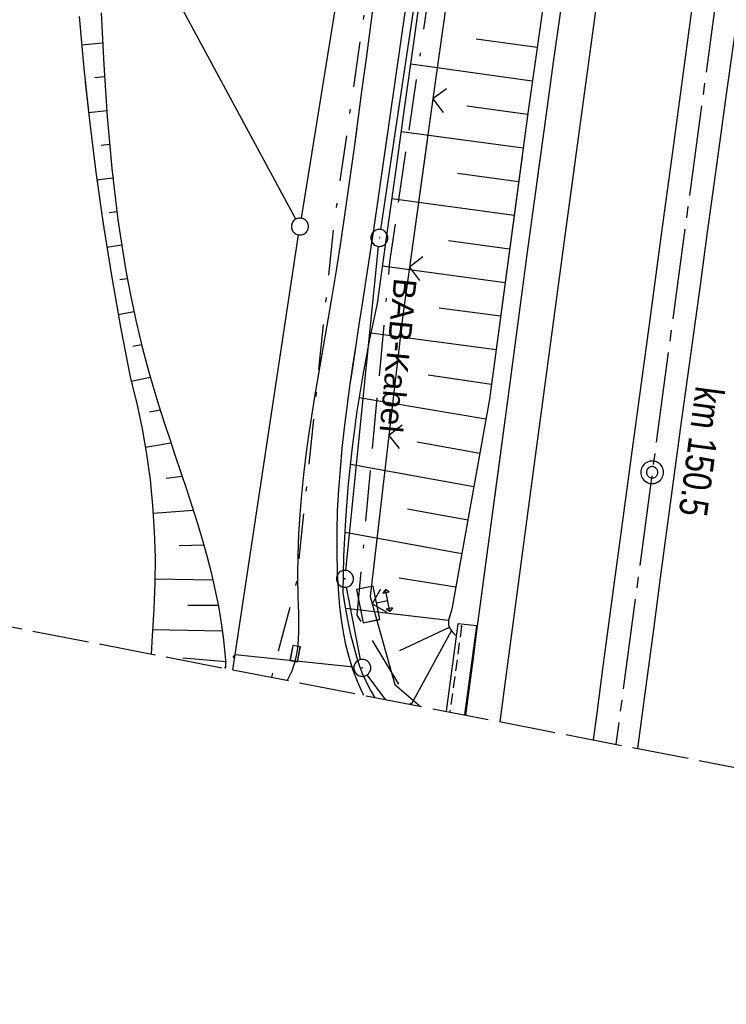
# Model space of a CAD drawing. Extents: x 511826 to 512284, y 474581 to 475544.
# Tile 2 of 29: x 511937 to 511999, y 474581 to 474668. Entities that reach past the tile are written whole.
import ezdxf
from ezdxf.enums import TextEntityAlignment as Align

# ---------------------------------------------------------------- set-up
doc = ezdxf.new("R2010")
doc.units = 0
doc.header["$LTSCALE"] = 10
doc.header["$MEASUREMENT"] = 0
for name, pattern in [('ACAD_ISO16W100', [73, 15, -6.5, 15, -6.5, 15, -7, 1, -7]), ('ACHSE', [5.5, 4, -0.5, 0.5, -0.5]), ('LT00', [0]), ('LT08', [0.42, 0.2, -0.1, 0.02, -0.1]), ('LT14', [0.6, 0.5, -0.1]), ('LT17', [0.15, 0.1, -0.05]), ('PUNKTX2_STR', [0.6, 0.1, -0.5])]:
    doc.linetypes.add(name, pattern=pattern)
doc.layers.get('0').update_dxf_attribs({"linetype": 'LT00'})
for name, color, linetype in [('-AX-020', 250, 'ACHSE'), ('-ST-20-1', 250, 'LT00'), ('-ST-20-5', 250, 'LT00'), ('BAB-KABEL', 220, 'ACAD_ISO16W100'), ('BAB-KABEL_TEXT', 221, 'Continuous'), ('DFK_AB_L', 21, 'LT00'), ('DFK_AB_P', 7, 'LT00'), ('DFK_GZPKT', 250, 'LT00'), ('DFK_KATASTER', 250, 'LT00'), ('DFK_NUTZUNGSGRENZE', 70, 'PUNKTX2_STR'), ('STROM_UNTER', 80, 'LT08'), ('V90_AFBR_BAB', 250, 'LT00'), ('V90_BOESCH', 250, 'LT00'), ('V90_BOSCHUNG', 250, 'LT00'), ('V90_BR_KAPPE', 30, 'LT00'), ('V90_BR_WID', 30, 'LT17'), ('V90_LD_MARK', 250, 'LT00'), ('V90_SINKK', 182, 'LT00'), ('V90_STROM', 80, 'LT00'), ('V90_ZAUN', 40, 'LT00'), ('V91_AFBR_BAB', 250, 'LT00'), ('V91_BOESCH', 250, 'LT00'), ('V91_BOSCHUNG', 250, 'LT00'), ('V91_BR_KAPPE', 30, 'LT00'), ('V91_BR_WID', 30, 'LT17'), ('V91_LD_MARK', 2, 'LT00'), ('V91_SINKK', 182, 'LT00'), ('V91_STROM', 80, 'LT00'), ('V91_ZAUN', 40, 'LT00')]:
    doc.layers.add(name, color=color, linetype=linetype)
doc.layers.add('-BLATT_90-RAND', color=7, linetype='LT14', plot=False)
doc.styles.add('Arial Fett', font='txt', dxfattribs={"width": 0.8})
doc.styles.add('Beschrift', font='ARIAL.TTF')

# ---------------------------------------------------------------- blocks, each defined once
blk = doc.blocks.new('SYMB7010')
at = {"color": 0, "linetype": 'ByBlock'}
for points in [[(-0.031408, 0.499213), (-0.093728, 0.49134), (-0.15457, 0.475719), (-0.212975, 0.452595), (-0.268021, 0.422333), (-0.31884, 0.385411), (-0.36463, 0.342411), (-0.40467, 0.29401), (-0.438329, 0.240973), (-0.465074, 0.184136), (-0.484486, 0.124395), (-0.496256, 0.062692), (-0.5002, 0)], [(-0.5002, 0), (-0.496256, -0.062692), (-0.484486, -0.124395), (-0.465075, -0.184136), (-0.438329, -0.240973), (-0.404671, -0.29401), (-0.36463, -0.342411), (-0.31884, -0.385411), (-0.268021, -0.422333), (-0.212975, -0.452595), (-0.154571, -0.475719), (-0.093728, -0.49134), (-0.031408, -0.499213), (0.031408, -0.499213)], [(0.5002, 0), (0.496256, 0.062692), (0.484485, 0.124395), (0.465074, 0.184136), (0.438329, 0.240973), (0.40467, 0.29401), (0.36463, 0.342411), (0.31884, 0.385411), (0.268021, 0.422333), (0.212975, 0.452595), (0.15457, 0.475719), (0.093728, 0.49134), (0.031408, 0.499213), (-0.031408, 0.499213)], [(0.031408, -0.499213), (0.093728, -0.491341), (0.15457, -0.475719), (0.212975, -0.452595), (0.268021, -0.422333), (0.31884, -0.385411), (0.36463, -0.342411), (0.404671, -0.294011), (0.438329, -0.240974), (0.465075, -0.184136), (0.484486, -0.124395), (0.496256, -0.062692), (0.500201, 0)]]:
    blk.add_lwpolyline(points, dxfattribs=at)
blk = doc.blocks.new('SYMB0003')
at = {"color": 0, "linetype": 'ByBlock'}
for p, q in [((-0.015712, 0), (0.010166, 0.012015)), ((0, -0.021257), (-0.015712, 0)), ((0.010166, 0.012015), (0, -0.021257))]:
    blk.add_line(p, q, dxfattribs=at)
for points in [[(-0.031395, 0.499013), (-0.093691, 0.491144), (-0.154509, 0.475528), (-0.21289, 0.452414), (-0.267913, 0.422164), (-0.318712, 0.385257), (-0.364484, 0.342274), (-0.404509, 0.293893), (-0.438154, 0.240877), (-0.464888, 0.184062), (-0.484292, 0.124345), (-0.496058, 0.062667), (-0.5, 0)], [(-0.5, 0), (-0.496058, -0.062667), (-0.484292, -0.124345), (-0.464888, -0.184062), (-0.438154, -0.240877), (-0.404509, -0.293893), (-0.364485, -0.342274), (-0.318712, -0.385257), (-0.267914, -0.422164), (-0.21289, -0.452414), (-0.154509, -0.475529), (-0.093691, -0.491144), (-0.031395, -0.499014), (0.031395, -0.499014)], [(0.5, 0), (0.496057, 0.062667), (0.484292, 0.124345), (0.464888, 0.184062), (0.438153, 0.240877), (0.404509, 0.293893), (0.364484, 0.342274), (0.318712, 0.385257), (0.267913, 0.422164), (0.21289, 0.452414), (0.154509, 0.475528), (0.093691, 0.491144), (0.031395, 0.499013), (-0.031395, 0.499013)], [(0.031395, -0.499014), (0.093691, -0.491144), (0.154509, -0.475529), (0.21289, -0.452414), (0.267914, -0.422164), (0.318712, -0.385257), (0.364485, -0.342274), (0.404509, -0.293893), (0.438154, -0.240877), (0.464889, -0.184062), (0.484292, -0.124345), (0.496058, -0.062667), (0.5, 0)]]:
    blk.add_lwpolyline(points, dxfattribs=at)
blk = doc.blocks.new('SYMB0002')
at = {"color": 0, "linetype": 'ByBlock'}
for points in [[(-0.031395, 0.499013), (-0.093691, 0.491144), (-0.154509, 0.475528), (-0.21289, 0.452414), (-0.267913, 0.422164), (-0.318712, 0.385257), (-0.364484, 0.342274), (-0.404509, 0.293893), (-0.438154, 0.240877), (-0.464888, 0.184062), (-0.484292, 0.124345), (-0.496058, 0.062667), (-0.5, 0)], [(0.5, 0), (0.496057, 0.062667), (0.484292, 0.124345), (0.464888, 0.184062), (0.438153, 0.240877), (0.404509, 0.293893), (0.364484, 0.342274), (0.318712, 0.385257), (0.267913, 0.422164), (0.21289, 0.452414), (0.154509, 0.475528), (0.093691, 0.491144), (0.031395, 0.499013), (-0.031395, 0.499013)], [(-0.5, 0), (-0.496058, -0.062667), (-0.484292, -0.124345), (-0.464888, -0.184062), (-0.438154, -0.240877), (-0.404509, -0.293893), (-0.364485, -0.342274), (-0.318712, -0.385257), (-0.267914, -0.422164), (-0.21289, -0.452414), (-0.154509, -0.475529), (-0.093691, -0.491144), (-0.031395, -0.499014), (0.031395, -0.499014)], [(0.031395, -0.499014), (0.093691, -0.491144), (0.154509, -0.475529), (0.21289, -0.452414), (0.267914, -0.422164), (0.318712, -0.385257), (0.364485, -0.342274), (0.404509, -0.293893), (0.438154, -0.240877), (0.464889, -0.184062), (0.484292, -0.124345), (0.496058, -0.062667), (0.5, 0)]]:
    blk.add_lwpolyline(points, dxfattribs=at)
blk = doc.blocks.new('SYMB0652')
at = {"color": 0, "linetype": 'ByBlock'}
blk.add_lwpolyline([(-0.15, -0.075), (0.15, -0.075), (0.15, 0.075), (-0.15, 0.075), (-0.15, -0.075)], dxfattribs=at)
blk = doc.blocks.new('SYMB0011')
at = {"color": 0, "linetype": 'ByBlock'}
for p, q in [((0.5, 0), (-0.5, 0)), ((0, 0.5), (0, -0.5))]:
    blk.add_line(p, q, dxfattribs=at)
blk = doc.blocks.new('SYMB0702')
at = {"color": 0, "linetype": 'ByBlock'}
for p, q in [((0.1, 0.175), (-0.1, 0.175)), ((0, 0.075), (0, 0.175)), ((0.071716, 0.203284), (0.071716, 0.146716))]:
    blk.add_line(p, q, dxfattribs=at)
for points in [[(-0.071716, 0.203284), (-0.1, 0.175), (-0.071716, 0.146716), (-0.071716, 0.203284)], [(0.071716, 0.203284), (0.1, 0.175), (0.071716, 0.146716)], [(0.15, 0.075), (-0.15, 0.075), (-0.15, -0.075), (0.15, -0.075), (0.15, 0.075)]]:
    blk.add_lwpolyline(points, dxfattribs=at)
blk = doc.blocks.new('SYMB0024')
at = {"color": 0, "linetype": 'ByBlock'}
for p, q in [((-0.5, 0.5), (0, 0)), ((0, 0), (0.5, 0.5))]:
    blk.add_line(p, q, dxfattribs=at)

msp = doc.modelspace()

# ---------------------------------------------------------------- linework, layer by layer
at = {"layer": '-AX-020', "ltscale": 0.2, "flags": 128}
msp.add_lwpolyline([(512165.72, 475511.829), (512160.618, 475493.788), (512155.257, 475474.55), (512149.971, 475455.29), (512148.09, 475448.361), (512142.908, 475429.074), (512137.804, 475409.765), (512132.778, 475390.436), (512127.829, 475371.088), (512122.957, 475351.719), (512118.163, 475332.332), (512113.447, 475312.925), (512108.808, 475293.499), (512104.247, 475274.055), (512099.765, 475254.593), (512095.36, 475235.113), (512091.033, 475215.616), (512086.785, 475196.101), (512082.614, 475176.57), (512078.522, 475157.022), (512074.508, 475137.458), (512070.573, 475117.878), (512066.716, 475098.282), (512063.238, 475080.246), (512059.532, 475060.621), (512055.901, 475040.983), (512052.344, 475021.33), (512048.857, 475001.665), (512045.438, 474981.988), (512042.084, 474962.3), (512038.794, 474942.602), (512035.562, 474922.893), (512032.388, 474903.175), (512029.269, 474883.449), (512026.201, 474863.714), (512023.183, 474843.972), (512020.21, 474824.222), (512017.282, 474804.467), (512014.394, 474784.705), (512011.544, 474764.937), (512008.73, 474745.165), (512005.949, 474725.388), (512003.198, 474705.607), (512000.474, 474685.821), (511997.775, 474666.033), (511995.098, 474646.242), (511992.439, 474626.448), (511989.798, 474606.651), (511989.417, 474603.785)], dxfattribs=at)
at = {"layer": '-BLATT_90-RAND'}
msp.add_lwpolyline([(512002.377, 475543.56), (511825.982, 474635.535), (512107.715, 474580.805), (512284.11, 475488.83), (512002.377, 475543.56)], dxfattribs=at)
at = {"layer": 'BAB-KABEL', "ltscale": 0.03, "flags": 128}
msp.add_lwpolyline([(512145.66, 475515.725), (512137.725, 475496.074), (512130.625, 475467.918), (512119.035, 475418.91), (512105.583, 475370.555), (512100.73, 475351.099), (512084.182, 475320.513), (512082.618, 475318.668), (512071.987, 475296.243), (512062.064, 475264.372), (512059.316, 475232.902), (512061.872, 475193.176), (512054.818, 475143.1), (512045.689, 475099.989), (512036.29, 475050.898), (512027.273, 475001.725), (512018.223, 474952.549), (512008.899, 474903.418), (512000.14, 474854.229), (511992.355, 474804.855), (511985.273, 474755.369), (511977.385, 474700.851), (511969.41, 474646.425), (511966.53, 474615.204), (511971.28, 474607.309)], dxfattribs=at)
at = {"layer": 'DFK_AB_L'}
for p, q in [((511995.5, 474830.038), (511968.621, 474649.282)), ((511965.545, 474619.156), (511968.435, 474647.794)), ((511966.857, 474611.276), (511965.613, 474617.674)), ((511969.05, 474607.742), (511967.443, 474609.935))]:
    msp.add_line(p, q, dxfattribs=at)
at = {"layer": 'DFK_KATASTER'}
for p, q in [((511990.621, 474830.8), (511961.609, 474650.291)), ((511961.134, 474650.21), (511949.917, 474670.98)), ((511955.77, 474611.72), (511961.378, 474648.808)), ((511955.565, 474610.362), (511955.77, 474611.72)), ((511955.77, 474611.72), (511966.254, 474610.618))]:
    msp.add_line(p, q, dxfattribs=at)
at = {"layer": 'DFK_NUTZUNGSGRENZE', "ltscale": 0.2}
msp.add_line((511954.861, 474610.499), (511955.77, 474611.72), dxfattribs=at)
at = {"layer": 'STROM_UNTER', "ltscale": 2, "flags": 128}
msp.add_lwpolyline([(512106.832, 475395.449), (512100.577, 475370.649), (512096.589, 475359.469), (512083.838, 475334.326), (512065.066, 475297.358), (512056.809, 475270.549), (512053.261, 475243.943), (512053.983, 475218.368), (512054.849, 475186.752), (512052.455, 475168.777), (512050.173, 475152.953), (512034.954, 475075.22), (512023.847, 475014.474), (512009.039, 474933.576), (511995.081, 474858.819), (511990.716, 474830.746), (511982.93, 474777.15), (511977.714, 474741.754), (511964.506, 474649.994), (511961.195, 474618.195), (511958.966, 474609.715), (511958.962, 474609.702)], dxfattribs=at)
at = {"layer": 'V90_AFBR_BAB'}
for points in [[(511996.447, 474671.262), (511995.796, 474666.444), (511995.147, 474661.625), (511994.498, 474656.807), (511993.423, 474648.841), (511992.346, 474640.875), (511991.265, 474632.909), (511990.762, 474629.207), (511990.259, 474625.506), (511989.757, 474621.804), (511989.258, 474618.102), (511988.762, 474614.399), (511988.24, 474610.468), (511987.722, 474606.536), (511987.411, 474604.175)], [(511991.363, 474603.407), (511991.952, 474607.837), (511992.762, 474613.923), (511993.373, 474618.51), (511993.985, 474623.097), (511994.601, 474627.684), (511995.221, 474632.27), (511995.772, 474636.304), (511996.326, 474640.338), (511996.883, 474644.372), (511997.441, 474648.406), (511997.998, 474652.439), (511998.554, 474656.473), (511999.208, 474661.247), (511999.86, 474666.022), (512000.509, 474670.796)], [(511968.049, 474669.795), (511967.69, 474667.1), (511967.333, 474664.403), (511966.976, 474661.708), (511966.617, 474659.016), (511966.252, 474656.328), (511965.878, 474653.646), (511965.494, 474650.973), (511965.097, 474648.309), (511964.683, 474645.657), (511964.25, 474643.018), (511963.959, 474641.312), (511963.663, 474639.61), (511963.367, 474637.91), (511963.074, 474636.21), (511962.788, 474634.507), (511962.516, 474632.799), (511962.259, 474631.084), (511962.023, 474629.36), (511961.812, 474627.624), (511961.63, 474625.874), (511961.481, 474624.108), (511961.37, 474622.323), (511961.3, 474620.518), (511961.277, 474618.69), (511961.304, 474616.837), (511961.329, 474616.069), (511961.354, 474615.301), (511961.37, 474614.536), (511961.368, 474613.778), (511961.338, 474613.032), (511961.272, 474612.3), (511961.161, 474611.587), (511960.995, 474610.897), (511960.765, 474610.235), (511960.463, 474609.602), (511960.353, 474609.432)], [(511967.131, 474608.115), (511967.043, 474608.279), (511966.565, 474609.325), (511966.162, 474610.393), (511965.829, 474611.481), (511965.556, 474612.584), (511965.337, 474613.7), (511965.165, 474614.825), (511965.032, 474615.956), (511964.931, 474617.09), (511964.82, 474618.927), (511964.769, 474620.763), (511964.772, 474622.598), (511964.825, 474624.432), (511964.923, 474626.264), (511965.062, 474628.095), (511965.235, 474629.925), (511965.438, 474631.754), (511965.667, 474633.581), (511965.916, 474635.408), (511966.182, 474637.233), (511966.457, 474639.057), (511966.739, 474640.88), (511967.022, 474642.702), (511967.523, 474645.982), (511968.014, 474649.258), (511968.497, 474652.533), (511968.972, 474655.805), (511969.443, 474659.075), (511969.911, 474662.345), (511970.377, 474665.613), (511970.844, 474668.882)], [(511977.188, 474614.23), (511978.096, 474621.026), (511979.004, 474627.821), (511979.914, 474634.617), (511980.75, 474640.839), (511981.589, 474647.061), (511982.433, 474653.283), (511983.283, 474659.503), (511983.91, 474664.061), (511984.54, 474668.618)], [(511976.16, 474606.361), (511976.394, 474608.137), (511976.792, 474611.183), (511977.188, 474614.23)]]:
    msp.add_lwpolyline(points, dxfattribs=at)
at = {"layer": 'V90_BOESCH'}
for points in [[(512016.842, 474901.166), (512012.994, 474876.185), (512009.198, 474852.479), (512005.788, 474829.472), (512002.098, 474804.268), (511994.711, 474753.416), (511991.478, 474730.547), (511988.197, 474707.149), (511984.95, 474682.959), (511981.659, 474659.774), (511978.247, 474634.28), (511974.911, 474615.729), (511974.84, 474615.442), (511974.749, 474615.153), (511974.664, 474614.865), (511974.614, 474614.585), (511974.625, 474614.318), (511974.71, 474614.081), (511974.853, 474613.856), (511975.037, 474613.639), (511975.24, 474613.426)], [(511968.132, 474607.92), (511968.103, 474607.96), (511967.715, 474608.594), (511967.371, 474609.263), (511967.065, 474609.958), (511966.795, 474610.67), (511966.555, 474611.39), (511966.272, 474612.362), (511966.03, 474613.333), (511965.82, 474614.301), (511965.634, 474615.268), (511965.464, 474616.235), (511965.303, 474617.201), (511965.381, 474620.42), (511965.546, 474623.636), (511965.797, 474626.846), (511966.135, 474630.049), (511966.558, 474633.241), (511967.066, 474636.421), (511967.66, 474639.586), (511968.339, 474642.734), (511969.15, 474648.55), (511969.96, 474654.367), (511970.769, 474660.183), (511971.574, 474666.001), (511972.377, 474671.818)], [(511941.968, 474668.121), (511942.383, 474663.52), (511942.876, 474658.928), (511943.448, 474654.344), (511944.098, 474649.771), (511944.827, 474645.21), (511945.634, 474640.662), (511946.518, 474636.129), (511947.068, 474633.911), (511947.539, 474631.675), (511947.93, 474629.424), (511948.24, 474627.16), (511948.469, 474624.886), (511948.617, 474622.606), (511948.684, 474620.322), (511948.669, 474618.037), (511948.572, 474615.754), (511948.428, 474613.341), (511948.335, 474611.766)], [(511943.929, 474668.428), (511944.039, 474666.13), (511944.162, 474663.835), (511944.302, 474661.543), (511944.464, 474659.254), (511944.652, 474656.969), (511944.869, 474654.688), (511945.119, 474652.413), (511945.407, 474650.142), (511945.736, 474647.878), (511946.11, 474645.62), (511946.533, 474643.37), (511947.009, 474641.126), (511947.542, 474638.891), (511948.136, 474636.664), (511948.568, 474635.181), (511949.022, 474633.702), (511949.495, 474632.226), (511949.98, 474630.752), (511950.472, 474629.279), (511950.965, 474627.808), (511951.453, 474626.337), (511951.932, 474624.866), (511952.395, 474623.394), (511952.838, 474621.921), (511953.253, 474620.446), (511953.637, 474618.969), (511953.983, 474617.489), (511954.286, 474616.005), (511954.54, 474614.517), (511954.74, 474613.023), (511954.88, 474611.525), (511954.902, 474611.172), (511954.906, 474610.816), (511954.885, 474610.494)]]:
    msp.add_lwpolyline(points, dxfattribs=at)
at = {"layer": 'V90_BOSCHUNG'}
for p, q in [((511982.451, 474665.354), (511977.073, 474666.115)), ((511942.185, 474665.616), (511944.056, 474665.789)), ((511982.031, 474662.396), (511971.282, 474663.891)), ((511943.348, 474662.711), (511944.223, 474662.797)), ((511981.614, 474659.438), (511976.242, 474660.173)), ((511942.796, 474659.632), (511944.423, 474659.811)), ((511981.218, 474656.477), (511970.455, 474657.923)), ((511943.908, 474656.736), (511944.665, 474656.829)), ((511943.541, 474653.66), (511944.957, 474653.851)), ((511980.82, 474653.504), (511975.431, 474654.228)), ((511980.422, 474650.53), (511969.628, 474651.98)), ((511944.636, 474650.78), (511945.31, 474650.879)), ((511944.418, 474647.711), (511945.731, 474647.914)), ((511980.024, 474647.557), (511974.619, 474648.283)), ((511979.626, 474644.583), (511968.8, 474646.037)), ((511945.567, 474644.853), (511946.229, 474644.964)), ((511945.428, 474641.781), (511946.811, 474642.029)), ((511979.228, 474641.61), (511973.807, 474642.338)), ((511978.83, 474638.637), (511967.77, 474640.122)), ((511946.735, 474638.969), (511947.484, 474639.128)), ((511946.587, 474635.865), (511948.257, 474636.241)), ((511978.42, 474635.574), (511972.818, 474636.417)), ((511977.932, 474632.527), (511966.733, 474634.392)), ((511948.206, 474633.155), (511949.133, 474633.353)), ((511947.829, 474630.05), (511950.085, 474630.436)), ((511977.385, 474629.486), (511971.852, 474630.498)), ((511976.854, 474626.533), (511965.964, 474628.524)), ((511949.658, 474627.31), (511951.074, 474627.481)), ((511948.521, 474624.222), (511952.055, 474624.481)), ((511976.323, 474623.581), (511971.004, 474624.553)), ((511975.792, 474620.628), (511965.48, 474622.513)), ((511950.823, 474621.366), (511952.982, 474621.42)), ((511948.676, 474618.403), (511953.793, 474618.321)), ((511975.261, 474617.675), (511970.255, 474618.455)), ((511954.281, 474616.046), (511951.578, 474616.046)), ((511974.636, 474614.74), (511965.552, 474615.785)), ((511954.608, 474613.773), (511948.453, 474613.914)), ((511974.685, 474614.116), (511970.285, 474612.052)), ((511974.897, 474613.843), (511971.318, 474607.301)), ((511955.009, 474611.07), (511951.154, 474611.391))]:
    msp.add_line(p, q, dxfattribs=at)
at = {"layer": 'V90_BR_KAPPE'}
msp.add_lwpolyline([(511976.059, 474606.38), (511977.115, 474614.241), (511975.446, 474614.443), (511974.421, 474606.699)], dxfattribs=at)
at = {"layer": 'V90_BR_WID'}
msp.add_line((511975.774, 474614.23), (511974.754, 474606.634), dxfattribs=at)
at = {"layer": 'V90_LD_MARK'}
msp.add_lwpolyline([(511979.176, 474605.775), (511979.738, 474610.005), (511982.317, 474629.261), (511984.915, 474648.515), (511987.533, 474667.766), (511990.172, 474687.014), (511992.831, 474706.259), (511994.4, 474717.54), (511995.977, 474728.82), (511997.563, 474740.099), (511999.157, 474751.377), (512000.762, 474762.653), (512002.377, 474773.928), (512004.003, 474785.201), (512005.641, 474796.472), (512007.291, 474807.742), (512008.954, 474819.009), (512010.631, 474830.275), (512012.323, 474841.538), (512014.029, 474852.8), (512015.751, 474864.059), (512017.489, 474875.315), (512019.414, 474887.65), (512021.359, 474899.983)], dxfattribs=at)
at = {"layer": 'V90_ZAUN'}
msp.add_line((511973.251, 474660.821), (511971.175, 474645.965), dxfattribs=at)
for points in [[(511975.293, 474675.681), (511974.718, 474671.312), (511973.251, 474660.821)], [(511971.175, 474645.965), (511970.582, 474641.72), (511969.351, 474631.077)], [(511969.351, 474631.077), (511967.705, 474616.836), (511967.883, 474616.197)], [(511967.883, 474616.197), (511969.872, 474609.078), (511972.154, 474607.139)]]:
    msp.add_lwpolyline(points, dxfattribs=at)
at = {"layer": 'V91_AFBR_BAB'}
for points in [[(511966.512, 474658.248), (511966.252, 474656.328), (511965.878, 474653.646), (511965.494, 474650.973), (511965.097, 474648.309), (511964.683, 474645.657), (511964.25, 474643.017), (511963.959, 474641.312), (511963.663, 474639.61), (511963.367, 474637.91), (511963.074, 474636.21), (511962.788, 474634.507), (511962.516, 474632.799), (511962.259, 474631.084), (511962.023, 474629.36), (511961.812, 474627.624), (511961.63, 474625.874), (511961.481, 474624.108), (511961.37, 474622.323), (511961.3, 474620.518), (511961.277, 474618.69), (511961.304, 474616.837), (511961.329, 474616.069), (511961.354, 474615.301), (511961.37, 474614.536), (511961.368, 474613.778), (511961.338, 474613.032), (511961.272, 474612.3), (511961.161, 474611.587), (511960.995, 474610.897), (511960.765, 474610.235), (511960.463, 474609.602), (511960.353, 474609.432)], [(511967.131, 474608.115), (511967.043, 474608.279), (511966.565, 474609.325), (511966.162, 474610.393), (511965.828, 474611.48), (511965.556, 474612.584), (511965.337, 474613.7), (511965.165, 474614.825), (511965.032, 474615.956), (511964.931, 474617.09), (511964.82, 474618.927), (511964.769, 474620.763), (511964.772, 474622.598), (511964.825, 474624.432), (511964.923, 474626.264), (511965.062, 474628.095), (511965.235, 474629.925), (511965.438, 474631.754), (511965.667, 474633.581), (511965.916, 474635.408), (511966.181, 474637.233), (511966.457, 474639.057), (511966.739, 474640.88), (511967.022, 474642.702), (511967.523, 474645.982), (511968.014, 474649.258), (511968.497, 474652.533), (511968.972, 474655.805), (511969.257, 474657.783)], [(511977.188, 474614.23), (511978.096, 474621.026), (511979.004, 474627.822), (511979.914, 474634.617), (511980.75, 474640.839), (511981.589, 474647.061), (511982.433, 474653.283), (511982.736, 474655.5)], [(511994.063, 474653.582), (511993.423, 474648.841), (511992.346, 474640.875), (511991.265, 474632.909), (511990.762, 474629.207), (511990.259, 474625.506), (511989.757, 474621.804), (511989.258, 474618.102), (511988.762, 474614.399), (511988.24, 474610.468), (511987.722, 474606.536), (511987.411, 474604.175)], [(511991.363, 474603.407), (511991.952, 474607.837), (511992.762, 474613.923), (511993.373, 474618.51), (511993.985, 474623.097), (511994.601, 474627.684), (511995.221, 474632.27), (511995.772, 474636.304), (511996.326, 474640.338), (511996.883, 474644.372), (511997.441, 474648.406), (511997.998, 474652.439), (511998.062, 474652.905)], [(511976.16, 474606.361), (511976.394, 474608.137), (511976.792, 474611.183), (511977.188, 474614.23)]]:
    msp.add_lwpolyline(points, dxfattribs=at)
at = {"layer": 'V91_BOESCH'}
for points in [[(511942.512, 474662.312), (511942.876, 474658.928), (511943.448, 474654.344), (511944.098, 474649.771), (511944.827, 474645.21), (511945.634, 474640.662), (511946.518, 474636.129), (511947.068, 474633.911), (511947.539, 474631.675), (511947.93, 474629.424), (511948.24, 474627.16), (511948.469, 474624.886), (511948.617, 474622.606), (511948.684, 474620.322), (511948.669, 474618.037), (511948.572, 474615.754), (511948.428, 474613.341), (511948.335, 474611.766)], [(511944.273, 474662.014), (511944.302, 474661.543), (511944.464, 474659.254), (511944.652, 474656.969), (511944.869, 474654.688), (511945.119, 474652.413), (511945.407, 474650.142), (511945.736, 474647.878), (511946.11, 474645.62), (511946.533, 474643.37), (511947.009, 474641.126), (511947.542, 474638.891), (511948.136, 474636.664), (511948.568, 474635.181), (511949.022, 474633.702), (511949.495, 474632.226), (511949.98, 474630.752), (511950.472, 474629.279), (511950.965, 474627.808), (511951.453, 474626.337), (511951.932, 474624.866), (511952.395, 474623.394), (511952.838, 474621.921), (511953.253, 474620.446), (511953.637, 474618.969), (511953.983, 474617.489), (511954.286, 474616.005), (511954.54, 474614.517), (511954.74, 474613.023), (511954.88, 474611.525), (511954.902, 474611.172), (511954.906, 474610.816), (511954.885, 474610.494)], [(511968.132, 474607.92), (511968.103, 474607.96), (511967.715, 474608.594), (511967.371, 474609.263), (511967.065, 474609.958), (511966.795, 474610.67), (511966.555, 474611.39), (511966.272, 474612.362), (511966.03, 474613.333), (511965.82, 474614.301), (511965.634, 474615.268), (511965.464, 474616.235), (511965.303, 474617.201), (511965.381, 474620.42), (511965.546, 474623.636), (511965.797, 474626.846), (511966.135, 474630.049), (511966.558, 474633.241), (511967.066, 474636.421), (511967.66, 474639.586), (511968.339, 474642.734), (511969.15, 474648.55), (511969.96, 474654.367), (511970.408, 474657.588)], [(511981.124, 474655.773), (511978.247, 474634.28), (511974.911, 474615.729), (511974.84, 474615.442), (511974.749, 474615.153), (511974.664, 474614.865), (511974.614, 474614.585), (511974.625, 474614.318), (511974.71, 474614.081), (511974.853, 474613.856), (511975.037, 474613.639), (511975.303, 474613.36)]]:
    msp.add_lwpolyline(points, dxfattribs=at)
at = {"layer": 'V91_BOSCHUNG'}
for p, q in [((511942.796, 474659.632), (511944.423, 474659.811)), ((511943.908, 474656.736), (511944.665, 474656.829)), ((511943.541, 474653.66), (511944.957, 474653.851)), ((511980.82, 474653.504), (511975.431, 474654.228)), ((511980.422, 474650.53), (511969.628, 474651.98)), ((511944.636, 474650.78), (511945.31, 474650.879)), ((511944.418, 474647.711), (511945.731, 474647.914)), ((511980.024, 474647.557), (511974.619, 474648.283)), ((511979.626, 474644.583), (511968.8, 474646.037)), ((511945.567, 474644.853), (511946.229, 474644.964)), ((511945.428, 474641.781), (511946.811, 474642.029)), ((511979.228, 474641.61), (511973.807, 474642.338)), ((511978.83, 474638.637), (511967.77, 474640.122)), ((511946.735, 474638.969), (511947.484, 474639.128)), ((511946.587, 474635.865), (511948.257, 474636.241)), ((511978.42, 474635.574), (511972.818, 474636.417)), ((511977.932, 474632.527), (511966.733, 474634.392)), ((511948.206, 474633.155), (511949.133, 474633.353)), ((511947.829, 474630.05), (511950.085, 474630.436)), ((511977.385, 474629.486), (511971.852, 474630.498)), ((511976.854, 474626.533), (511965.964, 474628.524)), ((511949.658, 474627.31), (511951.074, 474627.481)), ((511948.521, 474624.222), (511952.055, 474624.481)), ((511976.323, 474623.581), (511971.004, 474624.553)), ((511975.792, 474620.628), (511965.48, 474622.513)), ((511950.823, 474621.366), (511952.982, 474621.42)), ((511948.676, 474618.403), (511953.793, 474618.321)), ((511975.261, 474617.675), (511970.255, 474618.455)), ((511954.281, 474616.046), (511951.578, 474616.046)), ((511974.636, 474614.74), (511965.552, 474615.785)), ((511954.608, 474613.773), (511948.453, 474613.914)), ((511974.685, 474614.116), (511970.285, 474612.052)), ((511974.897, 474613.843), (511971.318, 474607.301)), ((511955.009, 474611.07), (511951.154, 474611.391))]:
    msp.add_line(p, q, dxfattribs=at)
at = {"layer": 'V91_BR_KAPPE'}
msp.add_lwpolyline([(511976.059, 474606.38), (511977.115, 474614.241), (511975.446, 474614.443), (511974.421, 474606.699)], dxfattribs=at)
at = {"layer": 'V91_BR_WID'}
msp.add_line((511975.774, 474614.23), (511974.754, 474606.634), dxfattribs=at)
at = {"layer": 'V91_LD_MARK', "color": 0}
msp.add_lwpolyline([(511979.176, 474605.775), (511979.738, 474610.005), (511982.317, 474629.261), (511984.915, 474648.515), (511985.795, 474654.982)], dxfattribs=at)
at = {"layer": 'V91_ZAUN'}
msp.add_line((511972.744, 474657.192), (511971.175, 474645.965), dxfattribs=at)
for points in [[(511971.175, 474645.965), (511970.582, 474641.72), (511969.351, 474631.077)], [(511969.351, 474631.077), (511967.705, 474616.836), (511967.883, 474616.197)], [(511967.883, 474616.197), (511969.872, 474609.078), (511972.154, 474607.139)]]:
    msp.add_lwpolyline(points, dxfattribs=at)

# ---------------------------------------------------------------- block references
at = {"layer": '-ST-20-1', "rotation": 258.929999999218}
msp.add_blockref('SYMB0002', (511992.624, 474627.824), dxfattribs=at)
at = {"layer": '-ST-20-5', "xscale": 1.999999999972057, "yscale": 2, "zscale": 2, "rotation": 258.9300000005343}
msp.add_blockref('SYMB0002', (511992.624, 474627.824), dxfattribs=at)
at = {"layer": 'DFK_AB_P', "xscale": 1.499999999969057, "yscale": 1.5, "zscale": 1.5, "rotation": 251.2881100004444}
for p in [(511968.51, 474648.54), (511965.47, 474618.41), (511967, 474610.54)]:
    msp.add_blockref('SYMB0003', p, dxfattribs=at)
at = {"layer": 'DFK_GZPKT', "xscale": 1.499999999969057, "yscale": 1.5, "zscale": 1.5, "rotation": 251.2881100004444}
msp.add_blockref('SYMB7010', (511961.49, 474649.55), dxfattribs=at)
at = {"layer": 'V90_BR_WID', "xscale": 0.1000000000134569, "yscale": 0.1000000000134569, "zscale": 0.1, "rotation": 259.0065042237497}
msp.add_blockref('SYMB0011', (511975.774, 474614.23), dxfattribs=at)
at = {"layer": 'V90_SINKK', "xscale": 4.499999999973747, "yscale": 4.499999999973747, "zscale": 4.5, "rotation": 259.0065042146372}
msp.add_blockref('SYMB0652', (511961.07, 474611.802), dxfattribs=at)
at = {"layer": 'V90_STROM', "xscale": 9.999999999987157, "yscale": 9.999999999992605, "zscale": 10, "rotation": 281.2806170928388}
msp.add_blockref('SYMB0702', (511967.525, 474616.152), dxfattribs=at)
at = {"layer": 'V90_ZAUN', "yscale": 2.099999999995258, "zscale": 2.1}
for p, xscale, rotation in [((511973.251, 474660.821), 2.099999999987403, 262.0433742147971), ((511971.175, 474645.965), 2.099999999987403, 262.0433742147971), ((511969.351, 474631.077), 2.099999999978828, 263.4065542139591), ((511967.883, 474616.197), 2.100000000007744, 285.6059642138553)]:
    msp.add_blockref('SYMB0024', p, dxfattribs=dict(at, xscale=xscale, rotation=rotation))
at = {"layer": 'V91_BR_WID', "xscale": 0.09999999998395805, "yscale": 0.09999999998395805, "zscale": 0.1, "rotation": 260.3880065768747}
msp.add_blockref('SYMB0011', (511975.774, 474614.23), dxfattribs=at)
at = {"layer": 'V91_SINKK', "xscale": 4.499999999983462, "yscale": 4.499999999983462, "zscale": 4.5, "rotation": 260.3880065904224}
msp.add_blockref('SYMB0652', (511961.07, 474611.802), dxfattribs=at)
at = {"layer": 'V91_STROM', "xscale": 10.00000000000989, "yscale": 10.00000000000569, "zscale": 10, "rotation": 281.4944697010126}
msp.add_blockref('SYMB0702', (511967.525, 474616.152), dxfattribs=at)
at = {"layer": 'V91_ZAUN', "yscale": 2.099999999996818, "zscale": 2.1}
for p, xscale, rotation in [((511971.175, 474645.965), 2.099999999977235, 262.0423665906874), ((511969.351, 474631.077), 2.099999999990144, 263.4039165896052), ((511967.883, 474616.197), 2.099999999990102, 285.6079265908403)]:
    msp.add_blockref('SYMB0024', p, dxfattribs=dict(at, xscale=xscale, rotation=rotation))

# ---------------------------------------------------------------- texts
at = {"layer": '-ST-20-5', "style": 'Arial Fett', "width": 0.8}
msp.add_text(' km 150.5', height=2.5, rotation=-97.62673, dxfattribs=at).set_placement((511996.598, 474636.283))
at = {"layer": 'BAB-KABEL_TEXT', "style": 'Beschrift'}
msp.add_text('BAB-Kabel', height=2, rotation=264.55105, dxfattribs=at).set_placement((511969.17, 474638.246), align=Align.CENTER)

doc.saveas('drawing.dxf')
